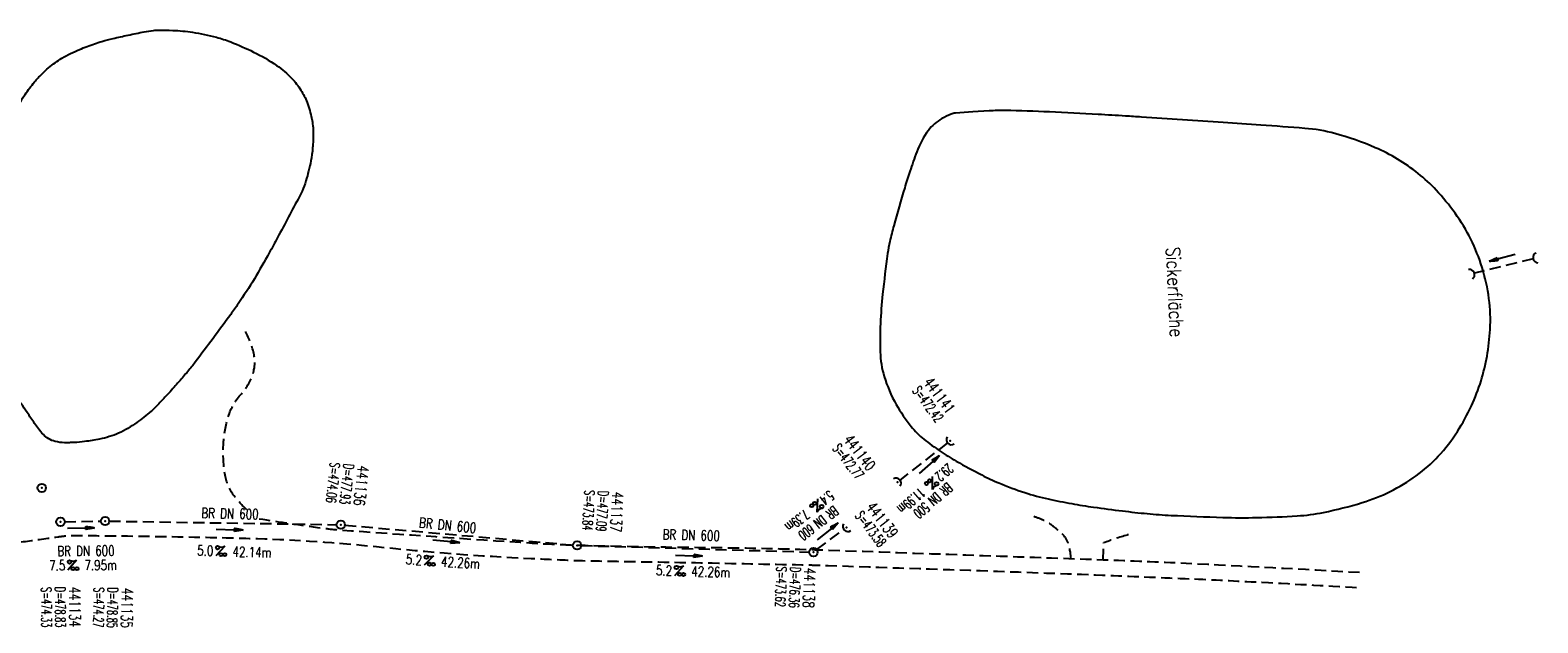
# Model space of a CAD drawing. Extents: x 459406 to 461721, y 413308 to 423218.
# Tile 184 of 256: x 461451 to 461721, y 419868 to 419974. Entities that reach past the tile are written whole.
import ezdxf
from ezdxf.enums import TextEntityAlignment as Align

# ---------------------------------------------------------------- set-up
doc = ezdxf.new("R2010")
doc.units = 0
doc.header["$LTSCALE"] = 2
doc.header["$MEASUREMENT"] = 0
doc.linetypes.add('AUSGEZOGEN', pattern=[0])
doc.linetypes.add('GESTRICH-X2', pattern=[1.5, 1, -0.5])
doc.layers.get('0').update_dxf_attribs({"linetype": 'AUSGEZOGEN'})
for name, color, linetype in [('KANAL', 7, 'GESTRICH-X2'), ('PFEIL', 7, 'CONTINUOUS'), ('RRHB', 4, 'AUSGEZOGEN'), ('SCHACHTNR', 6, 'CONTINUOUS'), ('SCHRIFT', 7, 'AUSGEZOGEN'), ('SCHSYMBOL', 7, 'AUSGEZOGEN'), ('TEXTO', 4, 'CONTINUOUS'), ('TEXTU', 4, 'CONTINUOUS'), ('WEG', 8, 'GESTRICH-X2')]:
    doc.layers.add(name, color=color, linetype=linetype)
doc.styles.add('ROMANS', font='romans.shx', dxfattribs={"width": 0.8})

# ---------------------------------------------------------------- blocks, each defined once
blk = doc.blocks.new('GST')
at = {"color": 0}
blk.add_circle((0, 0), 0.75, dxfattribs=at)
blk.add_point((0, 0), dxfattribs=at)
blk = doc.blocks.new('10')
blk.add_blockref('GST', (0, 0))
blk = doc.blocks.new('40')
at = {"color": 0}
blk.add_arc((0.02, 0.31), 0.91, 192.5363, 347.4637, dxfattribs=at)
blk.add_point((0, 0), dxfattribs=at)
blk = doc.blocks.new('PROM')
blk.add_line((1.57, 1.82), (0.02, 0.02))
for centre, radius in [((0.32, 1.51), 0.317), ((0.94, 0.29), 0.283), ((1.64, 0.29), 0.283)]:
    blk.add_circle(centre, radius)
blk.add_arc((0.99, 2.68), 1.03, 239.1414, 303.3549)
blk = doc.blocks.new('PFEIL2')
at = {"color": 0}
for p, q in [((0.88, 0), (-2.4, -0.01)), ((0.88, -0.27), (0.88, 0.28)), ((0.88, 0.28), (2.43, 0.01)), ((0.91, 0.27), (0.88, 0.26)), ((0.97, 0.26), (0.88, 0.25)), ((1.02, 0.25), (0.88, 0.23)), ((1.07, 0.24), (0.88, 0.21)), ((1.13, 0.23), (0.88, 0.19)), ((1.18, 0.22), (0.88, 0.17)), ((1.24, 0.21), (0.88, 0.15)), ((1.29, 0.21), (0.88, 0.14)), ((1.34, 0.2), (0.88, 0.12)), ((1.4, 0.19), (0.88, 0.1)), ((1.45, 0.18), (0.88, 0.08)), ((1.51, 0.17), (0.88, 0.06)), ((1.56, 0.16), (0.88, 0.04)), ((1.61, 0.15), (0.88, 0.02)), ((1.67, 0.14), (0.88, 0.01)), ((1.72, 0.13), (0.88, -0.01)), ((1.78, 0.12), (0.88, -0.03)), ((1.83, 0.11), (0.88, -0.05)), ((1.88, 0.1), (0.88, -0.07)), ((1.94, 0.09), (0.88, -0.09)), ((2.05, 0.08), (0.88, -0.12)), ((1.99, 0.08), (0.88, -0.11)), ((2.1, 0.07), (0.88, -0.14)), ((2.15, 0.06), (0.88, -0.16)), ((2.21, 0.05), (0.88, -0.18)), ((2.26, 0.04), (0.88, -0.2)), ((2.32, 0.03), (0.88, -0.22)), ((2.37, 0.02), (0.88, -0.23)), ((2.42, 0.01), (0.88, -0.25)), ((2.43, 0.01), (0.88, -0.27))]:
    blk.add_line(p, q, dxfattribs=at)
blk = doc.blocks.new('DL')
at = {"color": 0}
blk.add_arc((-0.31, 0.02), 0.91, 282.5363, 77.4637, dxfattribs=at)
blk.add_point((0.6, 0), dxfattribs=at)

msp = doc.modelspace()

# ---------------------------------------------------------------- linework, layer by layer
at = {"layer": 'KANAL'}
for p, q in [((461720.01, 419933.31), (461709.52, 419930.74)), ((461615.34, 419900.41), (461606.84, 419893.74)), ((461457.54, 419886.29), (461464, 419886.39)), ((461465.5, 419886.4), (461506.13, 419885.76)), ((461507.63, 419885.68), (461548.37, 419882.12)), ((461591.96, 419881.29), (461596.8, 419884.9)), ((461549.87, 419882.03), (461590.61, 419880.86))]:
    msp.add_line(p, q, dxfattribs=at)
at = {"layer": 'RRHB', "flags": 128}
msp.add_lwpolyline([(461491.44, 419929.72, -0.005436), (461488.55, 419925.27, -0.012372), (461487.21, 419923.36, -0.001323), (461480.88, 419914.83, -0.014425), (461480.28, 419914.06, -0.003203), (461478.78, 419912.3, -0.00289), (461477.09, 419910.37, -0.004347), (461476.13, 419909.29, -0.002396), (461474.34, 419907.36, -0.029359), (461472.97, 419906.05, -0.017088), (461470.42, 419904.03, -0.054005), (461467.18, 419902.14, -0.056782), (461463.78, 419901.07, -0.014589), (461461.09, 419900.63, -0.02154), (461459.26, 419900.46, -0.007448), (461458.38, 419900.43, -0.007746), (461457.53, 419900.43, -0.057472), (461455.84, 419900.65, -0.078993), (461454.69, 419901.13, -0.052519), (461453.72, 419901.89, -0.046989), (461452.83, 419902.93, -0.002232), (461451.51, 419904.81, -0.004093), (461450.81, 419905.85, -0.000289), (461449.78, 419907.38, -0.000131), (461447.53, 419910.75, -0.001941), (461446.04, 419913.01, -0.003148), (461445.14, 419914.41, -0.086366), (461444.55, 419915.82, -0.04684), (461444.18, 419918.6, -0.01008), (461444.13, 419921.95, -0.010804), (461444.21, 419925.06, -0.004113), (461444.49, 419930.15, 0.005197), (461444.71, 419934.18, 0.007912), (461444.87, 419940.02, -0.008495), (461445.03, 419945.45, -0.009039), (461445.19, 419948.07, -0.00951), (461445.44, 419950.54, -0.021047), (461445.61, 419951.59, -0.010749), (461446.07, 419953.6, -0.038196), (461446.99, 419956.33, -0.027051), (461448.77, 419959.98, -0.021845), (461450.47, 419962.74, -0.025409), (461452.14, 419964.97, -0.020034), (461453.43, 419966.38, -0.023152), (461454.65, 419967.51, -0.042282), (461457.05, 419969.22, -0.035498), (461460.2, 419970.78, -0.010299), (461462.88, 419971.82, -0.021599), (461464.19, 419972.23, -0.007086), (461466.18, 419972.74, -0.005287), (461468.87, 419973.35, -0.007885), (461471.75, 419973.93, -0.01365), (461473.43, 419974.19, -0.030906), (461474.31, 419974.25, -0.010501), (461476.88, 419974.2, -0.029641), (461480.4, 419973.86, -0.024035), (461484.66, 419972.97, -0.031166), (461487.21, 419972.14, -0.018672), (461491.31, 419970.33, -0.038734), (461495.42, 419967.92, -0.051377), (461498.15, 419965.58, -0.048608), (461499.74, 419963.53, -0.050576), (461500.86, 419961.3, -0.040121), (461501.7, 419958.4, -0.047764), (461501.97, 419955.87, -0.023932), (461501.86, 419953.17, -0.027588), (461501.54, 419950.84, -0.021754), (461500.66, 419947.26, -0.041307), (461499.97, 419945.45, -0.0092), (461499.49, 419944.49, -0.001189), (461495.59, 419937.14, -0.005368), (461494.1, 419934.4, -0.003115), (461491.44, 419929.72)], format="xyb", close=True, dxfattribs=at)
at = {"layer": 'RRHB'}
msp.add_lwpolyline([(461609.83, 419952.46, 0.006864), (461608.61, 419948.97, 0.008249), (461607.68, 419946.04, 0.005091), (461605.73, 419939.26, 0.0124), (461605.03, 419936.45, 0.02108), (461604.63, 419934.26, 0.006424), (461603.74, 419927, 0.017244), (461603.34, 419921.76, 0.017799), (461603.31, 419916.67, 0.066435), (461604.03, 419912.28, 0.05429), (461606.16, 419907.28, 0.039784), (461608.83, 419903.32, 0.059235), (461611.11, 419901.05, 0.016953), (461614.05, 419898.91, 0.018299), (461616.91, 419897.13, 0.011902), (461621.46, 419894.65, 0.018212), (461624.52, 419893.22, 0.021897), (461629.16, 419891.49, 0.025269), (461633.3, 419890.37, 0.008414), (461637.55, 419889.52, 0.009275), (461641.43, 419888.9, 0.005606), (461646.59, 419888.22, 0.00651), (461651.05, 419887.74, 0.010814), (461655.29, 419887.43, 0.004959), (461664.55, 419887.06, 0.012752), (461670.64, 419887.03, 0.010756), (461677.84, 419887.33, 0.034796), (461682.56, 419887.96, 0.023257), (461689.45, 419889.71, 0.04146), (461694.46, 419891.7, 0.041054), (461699.11, 419894.52, 0.049297), (461703.06, 419898, 0.046377), (461706.47, 419902.44, 0.031423), (461708.98, 419907.03, 0.034458), (461710.7, 419911.49, 0.031335), (461711.77, 419915.94, 0.03), (461712.32, 419920.7, 0.045559), (461712.12, 419926.21, 0.043935), (461710.89, 419931.8, 0.039819), (461708.86, 419936.85, 0.040118), (461706.07, 419941.47, 0.030788), (461702.67, 419945.63, 0.037826), (461699.47, 419948.61, 0.033374), (461695.76, 419951.18, 0.033739), (461691.79, 419953.21, 0.034175), (461684.59, 419955.73, 0.047788), (461679.2, 419956.67, 0.001319), (461671.32, 419957.26, 0.001551), (461664.62, 419957.73, 0.000114), (461650.01, 419958.69, 0.000582), (461647.14, 419958.87, 0.002414), (461642.26, 419959.16, 0.001357), (461633.56, 419959.6, 0.007538), (461625.64, 419959.86, 0.021063), (461622.8, 419959.79), (461619.85, 419959.6), (461616.74, 419959.39, 0.079681), (461615.98, 419959.22, 0.033636), (461614.34, 419958.42, 0.101542), (461611.92, 419956.3, 0.074225)], format="xyb", close=True, dxfattribs=at)
at = {"layer": 'WEG'}
msp.add_line((461643.14, 419879.44), (461643.22, 419882.49), dxfattribs=at)
at = {"layer": 'WEG', "flags": 128}
for points in [[(461490.11, 419888.42, -0.048836), (461487.84, 419890.9, -0.12503), (461486.16, 419894.89, -0.052604), (461485.92, 419900.33, -0.059456), (461486.78, 419905.08, -0.110773), (461489.14, 419909.19, 0.118627), (461491.28, 419913.07, 0.116635), (461491.39, 419916.12, 0.078872), (461489.83, 419920.33)], [(461688.99, 419877.18, 0.001703), (461657.97, 419878.81, 0.003564), (461643.14, 419879.44, 0.000062), (461594.12, 419881.15, 0.001097), (461591.35, 419881.24, 0.005044), (461572.17, 419881.63, -0.004195), (461549.12, 419882.05, -0.009265), (461541.09, 419882.42, -0.002156), (461506.64, 419884.77, -0.016451), (461503.42, 419885.12, -0.004725), (461492.28, 419886.77)], [(461637.39, 419879.5, 0.085353), (461636.88, 419882.5, 0.125823), (461635.72, 419884.24, 0.028731), (461633.63, 419885.91, 0.053907), (461632.38, 419886.6, 0.028041), (461630.34, 419887.33, -0.022905)], [(461396.22, 419875.86, -0.000339), (461399.04, 419876.22, -0.001455), (461406.48, 419877.13, -0.00005), (461411.01, 419877.68, 0.001147), (461411.21, 419877.7, 0.000211), (461411.63, 419877.75, 0.000082), (461412.71, 419877.89, 0.000797), (461424, 419879.32, 0.000474), (461442.96, 419881.78, 0.00016), (461443.83, 419881.9, 0.000021), (461450.55, 419882.78, 0.004633), (461456.29, 419883.59, -0.013888), (461458.21, 419883.82, -0.024829), (461458.53, 419883.84, -0.001282), (461464.78, 419883.78, -0.002023), (461480.74, 419883.55, -0.002865), (461492, 419883.27, -0.018589), (461513.27, 419881.83, 0.014292), (461540.92, 419879.72, 0.000519), (461548.37, 419879.38, 0.005707), (461549.04, 419879.35, 0.001585), (461557.23, 419879.19, -0.00087), (461572.15, 419878.93, -0.000116), (461590.44, 419878.56, -0.002566), (461591.27, 419878.54, -0.000505), (461591.52, 419878.53, -0.00005), (461594.02, 419878.45, -0.000529), (461623, 419877.47, -0.000765), (461643.05, 419876.74, -0.001048), (461643.18, 419876.74, -0.000009), (461657.84, 419876.12, -0.002624), (461670.39, 419875.52, -0.001783), (461688.84, 419874.49)]]:
    msp.add_lwpolyline(points, format="xyb", dxfattribs=at)
at = {"layer": 'WEG'}
msp.add_lwpolyline([(461647.66, 419883.96, 0.017241), (461647.45, 419883.91, 0.016498), (461643.22, 419882.49)], format="xyb", dxfattribs=at)

# ---------------------------------------------------------------- block references
for p, rotation in [((461615.81, 419900.77), 314.3120203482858), ((461606.38, 419893.36), 130.0714218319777), ((461597.3, 419885.23), 317.3168623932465)]:
    msp.add_blockref('40', p, dxfattribs=dict(rotation=rotation))
for p in [(461453.43, 419892.34), (461456.79, 419886.27), (461464.75, 419886.41), (461506.88, 419885.74), (461549.12, 419882.05), (461591.36, 419880.84)]:
    msp.add_blockref('10', p)
at = {"layer": 'PFEIL'}
for p, rotation in [((461714.51, 419933.54), 194.5555686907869), ((461612.09, 419896.52), 41.0064323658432), ((461460.46, 419885.13), 0.5821136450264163), ((461487.02, 419884.83), 358.5466853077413), ((461593.9, 419884.56), 38.34472960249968), ((461525.72, 419882.76), 354.3617185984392), ((461569.14, 419880.17), 358.4408771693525)]:
    msp.add_blockref('PFEIL2', p, dxfattribs=dict(at, rotation=rotation))
at = {"layer": 'SCHSYMBOL'}
for p, rotation in [((461720.58, 419933.49), 190.3664985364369), ((461708.93, 419930.61), 21.93383034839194)]:
    msp.add_blockref('DL', p, dxfattribs=dict(at, rotation=rotation))
at = {"layer": 'TEXTU'}
for p, rotation in [((461612.64, 419894.43), 220.6854658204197), ((461592.18, 419890.39), 217.5655531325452), ((461484.52, 419880.14), 358.5466853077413), ((461521.77, 419878.47), 356.5387858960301), ((461458.09, 419877.58), 0.5821136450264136), ((461566.52, 419876.6), 358.4408771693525)]:
    msp.add_blockref('PROM', p, dxfattribs=dict(at, rotation=rotation))

# ---------------------------------------------------------------- texts
at = {"layer": 'SCHACHTNR', "style": 'ROMANS'}
for s, height, rotation, width, p in [('S=472.42', 1.8, 306.7374, 0.6, (461608.96, 419909.68)), ('441141', 2, 306.7374, 0.7, (461610.96, 419911.18)), ('441140', 2, 307.7222, 0.7, (461596.65, 419900.9)), ('S=472.77', 1.8, 307.7222, 0.6, (461594.67, 419899.35)), ('S=474.06', 1.8, 263.8271, 0.6, (461504.99, 419896.96)), ('D=477.93', 1.8, 263.8271, 0.6, (461507.45, 419896.71)), ('441136', 2, 263.8271, 0.7, (461509.94, 419896.43)), ('S=473.84', 1.8, 266.776, 0.6, (461550.46, 419891.96)), ('D=477.09', 1.8, 266.776, 0.6, (461552.93, 419891.84)), ('441137', 2, 266.776, 0.7, (461555.43, 419891.68)), ('S=473.58', 1.8, 307.4527, 0.6, (461598.71, 419887.31)), ('441139', 2, 307.4527, 0.7, (461600.7, 419888.84)), ('S=473.62', 1.8, 267.7507, 0.6, (461584.79, 419878.28)), ('D=476.36', 1.8, 267.7507, 0.6, (461587.27, 419878.2)), ('441138', 2, 267.7507, 0.7, (461589.77, 419878.08)), ('S=474.33', 1.8, 270.3725, 0.6, (461453.35, 419874.58)), ('D=478.83', 1.8, 270.3725, 0.6, (461455.83, 419874.62)), ('441134', 2, 270.3725, 0.7, (461458.34, 419874.61)), ('S=474.27', 1.8, 268.8201, 0.6, (461462.78, 419874.57)), ('D=478.85', 1.8, 268.8201, 0.6, (461465.26, 419874.54)), ('441135', 2, 268.8201, 0.7, (461467.77, 419874.47))]:
    msp.add_text(s, height=height, rotation=rotation, dxfattribs=dict(at, width=width)).set_placement(p)
at = {"layer": 'SCHRIFT', "style": 'ROMANS', "width": 0.8}
msp.add_text('Sickerfläche', height=2.5, rotation=272.4963, dxfattribs=at).set_placement((461654.4, 419935.37))
at = {"layer": 'TEXTO', "style": 'ROMANS'}
for s, rotation, width, p in [('BR DN 500', 220.6855, 0.6, (461612.16, 419890.75)), ('BR DN 600', 358.5467, 0.75, (461487.06, 419886.84)), ('BR DN 600', 217.5656, 0.6, (461591.72, 419886.74)), ('BR DN 600', 354.3617, 0.75, (461525.9, 419884.76)), ('BR DN 600', 358.4409, 0.75, (461569.51, 419883)), ('BR DN 600', 0.5821, 0.75, (461461.35, 419880.18))]:
    msp.add_text(s, height=1.8, rotation=rotation, dxfattribs=dict(at, width=width)).set_placement(p, align=Align.CENTER)
at = {"layer": 'TEXTU', "style": 'ROMANS'}
for s, rotation, width, p in [('29.2', 220.6855, 0.6, (461615.41, 419896.82)), ('5.4', 217.5656, 0.6, (461594.18, 419891.98)), ('11.99m', 220.6855, 0.6, (461610.37, 419892.49)), ('7.39m', 217.5656, 0.6, (461589.8, 419888.57)), ('5.0', 358.5467, 0.75, (461481.2, 419880.25)), ('42.14m', 358.5467, 0.75, (461487.51, 419880.05)), ('5.2', 356.5388, 0.75, (461518.46, 419878.7)), ('42.26m', 356.5388, 0.75, (461524.76, 419878.28)), ('7.5', 0.5821, 0.75, (461454.76, 419877.57)), ('7.95m', 0.5821, 0.75, (461461.08, 419877.6)), ('5.2', 358.4409, 0.75, (461563.2, 419876.72)), ('42.26m', 358.4409, 0.75, (461569.51, 419876.51))]:
    msp.add_text(s, height=1.8, rotation=rotation, dxfattribs=dict(at, width=width)).set_placement(p)

doc.saveas('drawing.dxf')
